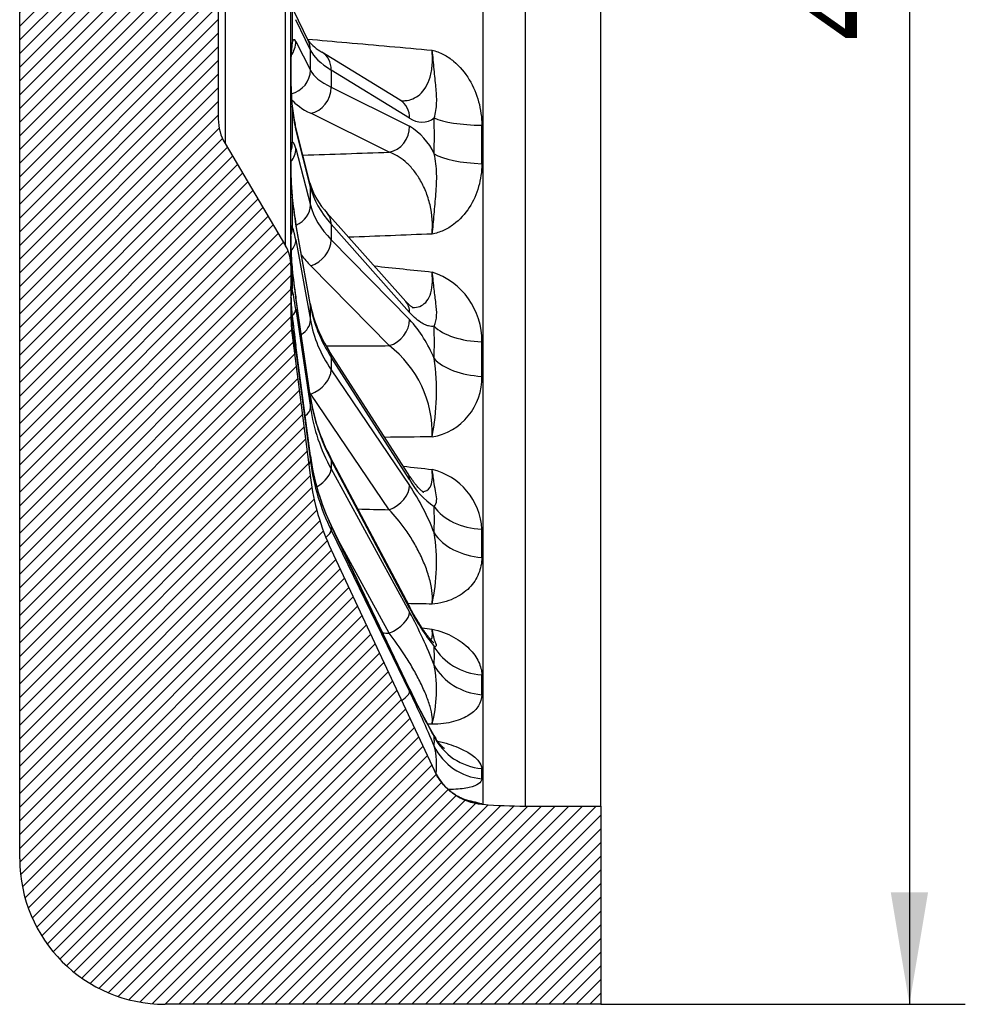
# Model space of a CAD drawing. Header units: millimetres. Extents: x 0 to 2285, y 0 to 1615.
# Tile 2 of 15: x 509 to 704, y 821 to 1025. Entities that reach past the tile are written whole.
import ezdxf
from ezdxf.enums import TextEntityAlignment as Align

# ---------------------------------------------------------------- set-up
doc = ezdxf.new("R2010")
doc.units = ezdxf.units.MM
doc.header["$LTSCALE"] = 7.692307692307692
doc.layers.add('CAP450C', color=7, linetype='Continuous')
doc.layers.add('Default', color=7, linetype='Continuous')
doc.styles.add('SEACAD_Times_New_Roman', font='times.ttf')
doc.dimstyles.new('ANSImm', dxfattribs={"dimtxt": 23.07692307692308, "dimasz": 23.07692307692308, "dimexe": 11.53846153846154, "dimexo": 0, "dimgap": 5.769230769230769, "dimtad": 1, "dimdsep": 46, "dimtxsty": 'SEACAD_Times_New_Roman', "dimblk1": '_SE_FILLED', "dimblk2": '_SE_FILLED', "dimsah": 1, "dimcen": 11.53846153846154, "dimazin": 0, "dimtfac": 0.85, "dimtdec": 3, "dimtofl": 0, "dimtmove": 0, "dimatfit": 3, "dimfxl": 1, "dimarcsym": 0})

# ---------------------------------------------------------------- blocks, each defined once
blk = doc.blocks.new('SE6')
at = {"layer": 'CAP450C', "linetype": 'Continuous'}
h = blk.add_hatch(dxfattribs=at)
h.set_pattern_fill('LINE', scale=0.6299212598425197, angle=45, style=0)
h.set_pattern_definition([(45, (0, 0), (-1.414213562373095, 1.414213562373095), [])])
edge = h.paths.add_edge_path()
edge.add_arc((618.1536514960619, 936.410358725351), 50, 187.2872758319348, 205.0168934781, ccw=False)
edge.add_line((568.557519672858, 930.0681423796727), (564.7890146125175, 959.5378519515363))
edge.add_arc((594.5466937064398, 963.343181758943), 30, 180, 187.2872758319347, ccw=False)
edge.add_line((564.5466937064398, 963.343181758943), (564.5466937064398, 973.9328014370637))
edge.add_arc((556.5466937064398, 973.9328014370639), 8, 0, 30.65587642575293)
edge.add_line((563.428655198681, 978.0118461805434), (550.9442418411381, 999.0749277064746))
edge.add_arc((559.5466937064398, 1004.173733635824), 10, 180, 210.655876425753, ccw=False)
edge.add_line((549.5466937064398, 1004.173733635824), (549.5466937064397, 1088.691869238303))
edge.add_arc((559.5466937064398, 1088.691869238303), 10, 149.344123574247, 180, ccw=False)
edge.add_line((550.9442418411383, 1093.790675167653), (563.4286551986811, 1114.853756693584))
edge.add_arc((556.5466937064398, 1118.932801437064), 8, 329.3441235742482, 360)
edge.add_line((564.5466937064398, 1118.932801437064), (564.5466937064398, 1129.522421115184))
edge.add_arc((594.5466937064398, 1129.522421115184), 30, 172.7127241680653, 180, ccw=False)
edge.add_line((564.7890146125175, 1133.327750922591), (568.557519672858, 1162.797460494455))
edge.add_arc((618.1536514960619, 1156.455244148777), 50, 154.9831065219, 172.7127241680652, ccw=False)
edge.add_line((572.8444944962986, 1177.599517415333), (594.1496294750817, 1223.253378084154))
edge.add_arc((605.023827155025, 1218.17875250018), 12, 94.99999999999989, 154.9831065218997, ccw=False)
edge.add_line((603.9779582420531, 1230.133088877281), (604.1972137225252, 1230.152271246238))
edge.add_arc((612.9127879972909, 1130.532801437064), 100, 90, 95, ccw=False)
edge.add_line((612.9127879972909, 1230.532801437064), (628.5466937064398, 1230.532801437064))
edge.add_line((628.5466937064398, 1230.532801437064), (628.5466937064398, 1271.432801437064))
edge.add_line((628.5466937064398, 1271.432801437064), (538.5466937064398, 1271.432801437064))
edge.add_arc((538.5466937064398, 1241.432801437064), 30, 90, 180)
edge.add_line((508.5466937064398, 1241.432801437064), (508.5466937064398, 851.4328014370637))
edge.add_arc((538.5466937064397, 851.4328014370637), 30, 180, 270)
edge.add_line((538.5466937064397, 821.4328014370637), (628.5466937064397, 821.4328014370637))
edge.add_line((628.5466937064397, 821.4328014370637), (628.5466937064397, 862.3328014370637))
edge.add_line((628.5466937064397, 862.3328014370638), (612.9127879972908, 862.3328014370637))
edge.add_arc((612.9127879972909, 962.3328014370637), 100, 265, 270, ccw=False)
edge.add_line((604.1972137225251, 862.7133316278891), (603.9779582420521, 862.7325139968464))
edge.add_arc((605.0238271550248, 874.6868503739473), 12, 205.0168934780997, 264.9999999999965, ccw=False)
edge.add_line((594.1496294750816, 869.6122247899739), (572.8444944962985, 915.2660854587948))
at = {"layer": 'CAP450C', "color": 7, "linetype": 'Continuous'}
for p, q in [((508.5466937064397, 851.4328014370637), (508.5466937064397, 1241.432801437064)), ((604.1972137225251, 862.7133316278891), (604.1972137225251, 1230.152271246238)), ((612.9127879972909, 1230.532801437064), (612.9127879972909, 862.3328014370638)), ((628.5466937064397, 862.3328014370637), (628.5466937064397, 1230.532801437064)), ((564.5466937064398, 973.9328014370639), (564.5466937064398, 1118.932801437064)), ((563.428655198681, 978.0118461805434), (563.428655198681, 1114.853756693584)), ((550.9442418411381, 1093.790675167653), (550.9442418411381, 999.0749277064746)), ((549.5466937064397, 1088.691869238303), (549.5466937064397, 1004.173733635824)), ((564.7890146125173, 1027.94594466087), (564.7890146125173, 1019.939522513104)), ((568.1054043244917, 1020.37378994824), (565.1609301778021, 1026.507257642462)), ((568.557519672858, 1018.374038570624), (565.5405176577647, 1024.658584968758)), ((565.5405176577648, 1020.184850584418), (568.5575196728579, 1014.256784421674)), ((568.557519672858, 1014.256784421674), (568.557519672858, 1018.374038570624)), ((587.1277068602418, 1008.037542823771), (570.9288283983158, 1017.978645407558)), ((564.5469080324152, 1014.313324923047), (564.5469080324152, 1014.322441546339)), ((589.0433729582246, 1004.32328664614), (572.8444944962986, 1014.264389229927)), ((572.8444944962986, 1014.264389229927), (572.8444944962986, 1010.704325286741)), ((572.8444944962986, 1010.704325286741), (589.0433729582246, 1002.677235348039)), ((564.7890146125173, 1006.574507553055), (564.7890146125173, 999.3961458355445)), ((584.8176999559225, 997.3093603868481), (568.6188214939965, 1005.33645032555)), ((568.4459424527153, 991.0024101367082), (565.4289404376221, 1002.958693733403)), ((568.557519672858, 990.0961864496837), (565.5405176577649, 1002.052470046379)), ((550.9442418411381, 999.0749277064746), (563.428655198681, 978.0118461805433)), ((565.5405176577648, 998.0414295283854), (568.5575196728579, 986.4047573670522)), ((564.5469080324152, 995.341429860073), (564.5469080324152, 995.3492584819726)), ((568.557519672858, 986.4047573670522), (568.557519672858, 990.0961864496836)), ((564.7890146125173, 987.9193473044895), (564.7890146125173, 982.0582395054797)), ((588.2486192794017, 966.4970072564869), (572.0497408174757, 984.7109768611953)), ((568.5193009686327, 966.0922252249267), (565.5022989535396, 982.9054450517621)), ((568.557519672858, 965.6575815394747), (565.5405176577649, 982.4708013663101)), ((589.0433729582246, 964.2314068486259), (572.8444944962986, 982.4453764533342)), ((572.8444944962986, 982.4453764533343), (572.8444944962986, 979.2535104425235)), ((564.5469080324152, 979.8513273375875), (564.5469080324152, 979.8573344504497)), ((565.5405176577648, 979.1958004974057), (568.5575196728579, 962.6435423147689)), ((572.8444944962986, 979.2535104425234), (589.0433729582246, 962.7555976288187)), ((564.5466937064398, 973.9328014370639), (564.5466937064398, 963.3431817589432)), ((584.8176999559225, 957.3763335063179), (568.6188214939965, 973.8742463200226)), ((564.7890146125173, 973.2517822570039), (564.7890146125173, 969.1073531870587)), ((568.5447467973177, 946.9015887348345), (565.5277447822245, 967.4259516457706)), ((568.557519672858, 946.7236743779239), (565.5405176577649, 967.24803728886)), ((568.557519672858, 962.6435423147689), (568.557519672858, 965.6575815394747)), ((564.7890146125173, 963.5713827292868), (564.7890146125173, 961.4260683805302)), ((565.5405176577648, 964.9322619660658), (568.5575196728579, 944.5924268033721)), ((564.7890146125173, 959.5378519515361), (568.5575196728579, 930.0681423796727)), ((568.554835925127, 934.6270352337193), (565.5378339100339, 957.4638398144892)), ((568.557519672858, 934.5847794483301), (565.5405176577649, 957.4215840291)), ((565.5405176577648, 956.222850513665), (568.5575196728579, 933.481564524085)), ((588.7206550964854, 930.9464886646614), (572.5217766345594, 956.1920733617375)), ((589.0433729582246, 929.7414162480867), (572.8444944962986, 954.9870009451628)), ((572.8444944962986, 954.9870009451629), (572.8444944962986, 952.3808532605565)), ((572.8444944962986, 952.3808532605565), (589.0433729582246, 928.5364230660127)), ((584.8176999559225, 923.5123577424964), (568.6188214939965, 947.3567879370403)), ((568.557519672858, 944.5924268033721), (568.557519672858, 946.7236743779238)), ((568.557519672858, 933.4815645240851), (568.557519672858, 934.5847794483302)), ((588.9300945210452, 903.7144998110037), (572.7312160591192, 934.2712547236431)), ((589.0433729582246, 903.2037507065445), (572.8444944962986, 933.7605056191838)), ((572.8444944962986, 933.7605056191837), (572.8444944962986, 931.9176809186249)), ((572.8444944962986, 931.9176809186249), (589.0433729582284, 902.3516918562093)), ((589.0210184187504, 886.5462119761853), (572.8221399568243, 920.3317447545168)), ((589.0433729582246, 886.4269082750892), (572.8444944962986, 920.2124410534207)), ((572.8444944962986, 920.2124410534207), (572.8444944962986, 919.2585247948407)), ((572.8444944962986, 919.2585247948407), (589.043372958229, 885.9858501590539)), ((584.8176999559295, 898.0252070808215), (574.4053198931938, 917.0297521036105)), ((572.8444944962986, 915.2660854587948), (594.1496294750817, 869.6122247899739)), ((603.9569933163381, 862.7804381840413), (603.9779582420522, 862.7325139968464)), ((603.9779582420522, 862.7325139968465), (604.1972137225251, 862.7133316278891)), ((612.9127879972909, 862.3328014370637), (628.5466937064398, 862.3328014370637)), ((628.5466937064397, 862.3328014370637), (628.5466937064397, 821.4328014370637)), ((628.5466937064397, 821.4328014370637), (538.5466937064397, 821.4328014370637))]:
    blk.add_line(p, q, dxfattribs=at)
for centre, radius, start, end in [((575.0460096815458, 1025.693741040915), 8.744934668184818, 217.4700456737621, 241.9132707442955), ((596.3019949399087, 1015.76749666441), 31.7879494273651, 172.4584281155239, 182.6055188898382), ((595.9258639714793, 1015.571320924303), 31.40923805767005, 174.7468629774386, 177.8126864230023), ((635.5334680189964, 1012.660922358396), 71.00578943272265, 178.6665278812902, 184.9172657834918), ((569.9399051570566, 1014.361405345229), 5.39321144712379, 180, 180.5107980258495), ((568.0886443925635, 1014.361405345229), 3.541950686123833, 180, 180.6303041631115), ((632.4572194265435, 1012.940673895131), 67.93178440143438, 181.9433674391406, 185.1513377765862), ((598.3532216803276, 1010.325444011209), 33.73836547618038, 185.9340469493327, 192.6121010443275), ((559.5466937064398, 1004.173733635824), 9.999999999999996, 180, 210.655876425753), ((591.5385943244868, 1007.685568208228), 4.187011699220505, 233.4200963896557, 308.2137060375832), ((582.1834640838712, 991.451504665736), 13.15581160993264, 24.77246062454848, 58.5714001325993), ((227.2708391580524, 998.9000721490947), 376.7071219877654, 359.3954747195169, 0.6045252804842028), ((635.8421451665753, 993.9520736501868), 71.30877329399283, 178.8835976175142, 184.853027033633), ((577.0293181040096, 995.4145778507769), 12.48262439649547, 180, 180.3357543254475), ((574.5004488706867, 995.4145778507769), 9.953755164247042, 180, 180.3759938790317), ((632.0263274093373, 994.0754495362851), 67.49408018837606, 182.1266891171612, 185.1591368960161), ((583.1623901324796, 995.2542810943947), 15.31836280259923, 196.115045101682, 223.4940142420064), ((640.4169507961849, 995.8088472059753), 76.01777981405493, 185.8931170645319, 189.7728127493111), ((627.0305694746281, 978.8393485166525), 62.49185585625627, 179.0721246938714, 181.8396339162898), ((584.8242496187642, 979.9445579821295), 20.27755591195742, 180, 180.2634312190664), ((556.5466937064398, 973.9328014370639), 8.000000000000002, 0, 30.65587642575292), ((627.0305694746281, 978.8393485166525), 62.49185585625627, 181.8396339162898, 185.129821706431), ((609.0498953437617, 977.827866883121), 44.48153463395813, 181.3672153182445, 185.9352425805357), ((712.0605510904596, 988.7085995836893), 148.0703023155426, 186.001083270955, 188.2639400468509), ((589.0951105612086, 958.4372285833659), 14.86428323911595, 358.9702758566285, 72.05680447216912), ((611.6627124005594, 968.3707707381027), 47.11876133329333, 179.3581019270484, 183.7358853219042), ((591.2360540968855, 969.0056020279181), 26.68936039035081, 180, 180.2296181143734), ((595.3194696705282, 971.1679669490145), 27.2765869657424, 190.7243498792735, 213.3010679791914), ((594.5466937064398, 963.343181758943), 29.99999999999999, 180, 187.2872758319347), ((578.7725235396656, 964.1457510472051), 14.24553248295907, 183.2128843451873, 191.0061743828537), ((611.6627124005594, 968.3707707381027), 47.11876133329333, 183.7358853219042, 185.8461299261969), ((596.9060698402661, 967.2440931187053), 32.31855775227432, 183.5774533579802, 186.6315341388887), ((874.5992510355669, 998.3027393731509), 311.7479354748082, 186.4070592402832, 187.5273674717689), ((568.4028902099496, 944.0752130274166), 27.83857569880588, 22.4661791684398, 42.14623621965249), ((571.0915320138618, 939.4223765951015), 22.59982865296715, 357.7806801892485, 52.60134660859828), ((301.1694947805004, 954.6066198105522), 302.8084669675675, 359.3257218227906, 0.6742781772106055), ((545.7008793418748, 947.9846935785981), 48.893003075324, 348.8707254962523, 7.910199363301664), ((591.6759034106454, 950.6703277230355), 12.28674722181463, 279.3610574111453, 1.738765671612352), ((607.2053374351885, 952.7070918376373), 39.09405497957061, 188.5400626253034, 208.1366784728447), ((615.5715536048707, 940.8774868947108), 47.4303688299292, 187.5725584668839, 205.6693464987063), ((4742.392364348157, 37209.80510625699), 36514.43979673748, 263.4666513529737, 263.4760480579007), ((590.5726605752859, 918.7776332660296), 13.40277736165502, 3.006248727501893, 76.61897162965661), ((618.1536514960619, 936.410358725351), 50.00000000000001, 187.2872758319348, 205.0168934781), ((603.1923430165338, 937.5104483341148), 16.14159884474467, 208.7706677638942, 235.8396713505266), ((544.5675605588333, 899.2840484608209), 53.23344163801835, 21.40649287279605, 33.33348855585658), ((554.2828590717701, 912.5973818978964), 40.31243994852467, 347.7297834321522, 8.726223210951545), ((402.1169356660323, 916.5709699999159), 201.8610276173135, 359.1741255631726, 0.8258744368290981), ((629.0113546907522, 923.2045509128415), 44.69308193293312, 206.5843254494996, 218.6941560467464), ((503.7592918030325, 856.0392780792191), 97.04748409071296, 21.37936317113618, 28.5035986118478), ((4244.846326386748, 32454.8473278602), 31766.5082580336, 263.3962398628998, 263.3999637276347), ((566.8869636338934, 886.3231808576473), 27.71386533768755, 345.1437108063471, 10.59142116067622), ((503.0643765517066, 887.3851893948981), 100.9135913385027, 358.8318008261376, 1.168199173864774), ((702.0404183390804, 939.6029557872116), 124.8525562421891, 205.1467226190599, 210.4767423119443), ((714.5394634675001, 945.6762750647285), 138.779523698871, 205.2729900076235, 209.8143498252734), ((407.2582852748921, 797.3896917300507), 202.2253628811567, 22.47147459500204, 25.9831030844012), ((580.1205620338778, 870.9472303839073), 14.49819197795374, 352.6446321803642, 14.9399598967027), ((576.963032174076, 869.0382407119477), 27.01496091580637, 357.7407156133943, 2.259284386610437), ((605.0238271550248, 874.6868503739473), 11.99999999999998, 205.0168934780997, 264.9999999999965), ((588.0669971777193, 805.9465285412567), 59.01343289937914, 74.37972319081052, 77.90906976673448), ((612.9127879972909, 962.3328014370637), 99.99999999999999, 265, 270), ((538.5466937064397, 851.4328014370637), 30.00000000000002, 180, 270)]:
    blk.add_arc(centre, radius, start, end, dxfattribs=at)
for centre, major_axis, ratio, start_param, end_param in [((565.5747519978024, 1010.440275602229), (0.3839635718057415, -10.08905840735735), 0.1263127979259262, 2.87467243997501, 3.480443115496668), ((563.5979064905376, 1018.209889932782), (-4.507497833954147, -2.163900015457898), 0.9560869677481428, 2.710299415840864, 3.141592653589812), ((560.5809044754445, 1020.020701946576), (4.456095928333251, 2.267864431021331), 0.960102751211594, 5.184534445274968, 5.82966692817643), ((559.8294014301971, 1019.775373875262), (-4.767593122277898, 1.506670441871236), 0.9375410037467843, 3.142016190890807, 3.501515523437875), ((618.1536514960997, 1016.792450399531), (-49.99195557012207, 3.480925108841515), 0.2576531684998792, 0.1451253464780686, 0.4545655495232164), ((568.3135787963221, 1013.717135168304), (-2.615249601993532, -4.26151023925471), 0.8683210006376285, 2.173976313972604, 3.140755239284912), ((563.5979064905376, 1014.092635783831), (4.456095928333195, 2.267864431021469), 0.9601027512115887, 4.46460061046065, 5.829666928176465), ((618.1536514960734, 1019.121345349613), (-49.99195557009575, -3.480925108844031), 0.2576531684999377, 0.1092485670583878, 0.4186887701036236), ((568.3135787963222, 1010.157071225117), (2.220045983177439, 4.480111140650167), 0.8817051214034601, 3.721030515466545, 5.236477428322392), ((618.4588941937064, 1014.30072445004), (-54.99267431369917, -3.481216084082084), 0.2578547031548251, 0.1914548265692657, 0.4203055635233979), ((559.8294014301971, 1006.257396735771), (-4.966239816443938, -0.5800535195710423), 0.4283906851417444, 3.019720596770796, 3.142912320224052), ((565.5747519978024, 1010.593237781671), (0.6786754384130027, -10.0370008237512), 0.1140709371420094, -1.166578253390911, -0.5608075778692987), ((584.5124572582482, 1003.776032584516), (-2.615249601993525, -4.261510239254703), 0.8683210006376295, 2.173976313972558, 3.141592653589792), ((517.1454488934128, 1043.375729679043), (24.87102886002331, -164.5120724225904), 0.4429895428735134, 1.21858141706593, 1.265252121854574), ((605.00286222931, 1005.709205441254), (-11.9992453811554, -0.1345744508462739), 0.2361774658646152, 0.4338511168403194, 1.480875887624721), ((560.5809044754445, 1001.735359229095), (-4.848035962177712, -1.223334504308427), 0.8551254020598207, 2.928079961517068, 3.140533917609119), ((584.5124572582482, 1002.129981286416), (2.220045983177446, 4.48011114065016), 0.8817051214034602, 3.721030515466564, 5.23647742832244), ((559.8294014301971, 999.0790350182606), (-2.978604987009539, 4.015957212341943), 0.9914466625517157, 3.748366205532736, 4.14198869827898), ((560.5809044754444, 997.7243187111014), (4.839975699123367, 1.254844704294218), 0.8628832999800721, 5.418952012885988, 6.064084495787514), ((565.5747519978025, 989.2329492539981), (0.7080430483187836, -10.19408194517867), 0.1105548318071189, 2.606382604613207, 3.212153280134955), ((605.0028622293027, 998.2774061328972), (-11.99922625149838, 0.1362694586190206), 0.2812887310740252, 0.4396943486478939, 1.486719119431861), ((563.5979064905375, 989.7790756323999), (-4.84803596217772, -1.223334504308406), 0.855125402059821, 2.928079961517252, 3.141592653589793), ((618.1536514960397, 990.377565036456), (-49.96277176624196, 3.87564331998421), 0.4977503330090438, 0.1657785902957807, 0.4752187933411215), ((559.8294014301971, 987.4708848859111), (-4.971511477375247, -0.532985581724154), 0.181505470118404, 3.050258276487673, 3.14305407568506), ((565.5747519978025, 989.3643008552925), (0.9591457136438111, -10.12381158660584), 0.09114849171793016, -1.436219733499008, -0.8304490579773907), ((563.5979064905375, 986.0876465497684), (4.83997569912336, 1.254844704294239), 0.8628832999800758, 4.912461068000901, 6.064084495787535), ((618.1536514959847, 992.4655951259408), (-49.96277176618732, -3.875643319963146), 0.4977503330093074, 0.08859532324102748, 0.3980355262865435), ((568.3135787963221, 981.3881627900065), (-3.736162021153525, -3.32281407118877), 0.771587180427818, 2.52810727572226, 3.141420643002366), ((559.829401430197, 981.6097770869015), (4.329772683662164, 2.500613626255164), 0.977786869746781, 5.447373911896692, 5.840996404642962), ((565.5747519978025, 971.9236983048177), (-0.9743419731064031, 10.30347292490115), 0.08800042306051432, -0.795612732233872, -0.1898420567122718), ((560.5809044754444, 982.0223389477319), (-4.92139447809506, -0.8831061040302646), 0.6958884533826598, 3.016371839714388, 3.14128729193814), ((560.5809044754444, 978.7473380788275), (4.918956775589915, 0.8965847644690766), 0.7068597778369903, 5.51091050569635, 6.156042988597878), ((568.3135787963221, 978.1962967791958), (3.567719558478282, 3.503052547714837), 0.7974433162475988, 4.115521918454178, 5.630968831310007), ((618.4588941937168, 988.1435446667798), (-54.96607925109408, -3.877141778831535), 0.4981388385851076, 0.3115320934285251, 0.4015043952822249), ((565.5747519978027, 972.0244879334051), (1.165383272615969, -10.23412508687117), 0.06282127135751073, 4.585027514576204, 5.190798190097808), ((559.829401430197, 972.7025302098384), (-4.972284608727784, -0.5257240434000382), 0.07774904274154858, 3.140052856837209, 3.205250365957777), ((559.829401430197, 968.5581011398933), (4.856710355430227, 1.18842943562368), 0.8974925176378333, 5.745257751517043, 6.138880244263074), ((565.5747519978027, 959.6921196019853), (-1.170502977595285, 10.38824505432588), 0.06098738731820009, -1.04896012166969, -0.4431894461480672), ((560.5809044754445, 966.6987852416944), (-4.94684030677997, -0.7271664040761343), 0.4892278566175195, 3.068809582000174, 3.1414750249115), ((563.5979064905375, 965.2091191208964), (-4.921394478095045, -0.8831061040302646), 0.6958884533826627, 3.016371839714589, 3.141592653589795), ((618.1536514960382, 967.7827513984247), (-49.8892205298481, 4.725595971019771), 0.7039346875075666, 0.1937663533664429, 0.5032065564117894), ((584.5124572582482, 963.1741931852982), (-3.736162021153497, -3.322814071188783), 0.7715871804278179, 2.528107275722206, 3.141592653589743), ((565.5747519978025, 959.7554786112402), (1.289759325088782, -10.33803548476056), 0.0317867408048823, 4.330371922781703, 4.936142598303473), ((559.8294014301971, 962.9587716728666), (-4.969036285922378, -0.5555883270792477), 0.3317050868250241, 3.141352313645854, 3.176399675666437), ((560.5809044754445, 964.3830099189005), (4.945887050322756, 0.7336220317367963), 0.5026649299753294, 5.655382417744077, 6.209754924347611), ((559.8294014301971, 960.81345732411), (4.935459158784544, 0.8007764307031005), 0.7560355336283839, 5.953512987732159, 6.233006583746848), ((565.5747519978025, 953.3717750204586), (-1.290445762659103, 10.42640313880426), 0.03125779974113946, -1.297691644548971, -0.691920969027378), ((563.5979064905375, 962.1950798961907), (4.918956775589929, 0.8965847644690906), 0.706859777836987, 5.25163565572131, 6.156042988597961), ((618.1536514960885, 969.4876208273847), (-49.88922052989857, -4.725595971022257), 0.7039346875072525, 0.06060756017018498, 0.3700477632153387), ((584.5124572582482, 961.6983839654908), (3.567719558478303, 3.503052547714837), 0.7974433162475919, 4.115521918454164, 5.630968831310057), ((517.1454490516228, 1040.526992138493), (45.26784966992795, -164.0069892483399), 0.3798215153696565, 0.9190472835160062, 0.9657179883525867), ((605.0028622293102, 963.9138728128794), (-11.99907460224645, -0.1490258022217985), 0.4796111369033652, 0.4305433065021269, 1.477568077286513), ((560.5809044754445, 956.8089729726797), (-4.956929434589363, -0.6548668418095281), 0.2492271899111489, 3.107686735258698, 3.141631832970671), ((560.5809044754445, 955.6102394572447), (4.956571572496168, 0.6575699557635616), 0.2642142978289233, 5.917919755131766, 6.249139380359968), ((568.3135787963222, 953.4918750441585), (-4.208197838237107, -2.700198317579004), 0.6222709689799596, 2.749640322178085, 3.140874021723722), ((605.0028622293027, 957.2507038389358), (-11.99902331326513, 0.1530997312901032), 0.5200567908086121, 0.4431353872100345, 1.490160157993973), ((568.3135787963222, 950.8857273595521), (4.135868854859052, 2.809731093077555), 0.6588370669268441, 4.358959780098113, 5.874406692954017), ((618.4588941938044, 965.9586814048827), (-54.89892217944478, -4.731025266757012), 0.7044811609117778, 0.3681676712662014, 0.3759914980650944), ((563.5979064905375, 946.1744223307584), (-4.946840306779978, -0.7271664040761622), 0.4892278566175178, 3.0688095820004, 3.141592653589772), ((618.1536514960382, 950.5478086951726), (-49.67551647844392, 6.596226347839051), 0.8621741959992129, 0.2411755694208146, 0.550615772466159), ((563.5979064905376, 944.0431747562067), (4.945887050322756, 0.7336220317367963), 0.5026649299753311, 5.53192447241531, 6.20975492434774), ((618.1536514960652, 951.7533334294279), (-49.67551647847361, -6.596226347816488), 0.8621741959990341, 0.01319834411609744, 0.322638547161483), ((563.5979064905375, 932.8689534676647), (4.956571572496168, 0.6575699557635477), 0.2642142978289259, 5.861395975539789, 6.24913938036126), ((563.5979064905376, 933.9721683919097), (-4.956929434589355, -0.654866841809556), 0.2492271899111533, 3.107686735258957, 3.141592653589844), ((618.1536514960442, 939.8472697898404), (-48.66284656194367, 11.94195795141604), 0.9618157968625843, 0.3589761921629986, 0.6684163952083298), ((618.1536514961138, 940.4712953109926), (48.66284656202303, 11.94195795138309), 0.9618157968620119, 3.036990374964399, 3.346430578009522), ((568.3135787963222, 931.9293578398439), (-4.417637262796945, -2.341896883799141), 0.4305480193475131, 2.905127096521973, 3.141306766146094), ((568.3135787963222, 930.0865331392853), (4.384982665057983, 2.402483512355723), 0.4753321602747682, 4.809006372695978, 6.040480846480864), ((584.5124572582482, 928.2462903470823), (-4.208197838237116, -2.700198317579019), 0.6222709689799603, 2.749640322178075, 3.141592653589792), ((584.5124572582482, 927.0412971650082), (4.135868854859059, 2.809731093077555), 0.6588370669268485, 4.35895978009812, 5.874406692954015), ((517.1454490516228, 1038.080725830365), (59.98763043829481, -163.9918949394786), 0.2944155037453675, 0.6543631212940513, 0.7010338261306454), ((605.0028622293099, 927.7420688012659), (-11.9986386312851, -0.180751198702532), 0.6903601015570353, 0.4261004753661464, 1.473125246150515), ((568.3135787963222, 917.2161448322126), (4.495528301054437, 2.188658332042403), 0.2594341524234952, 5.44464984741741, 6.169610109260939), ((568.3135787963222, 918.1700610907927), (-4.508561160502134, -2.161683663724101), 0.2094839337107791, 3.029423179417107, 3.14131493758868), ((605.0028622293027, 922.3016141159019), (-11.99850529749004, 0.1893954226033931), 0.7233838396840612, 0.4479179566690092, 1.494942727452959), ((584.5124572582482, 901.3726029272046), (-4.417637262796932, -2.341896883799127), 0.4305480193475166, 2.905127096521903, 3.141592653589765), ((584.512457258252, 900.5205440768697), (4.384982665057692, 2.402483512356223), 0.4753321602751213, 4.525033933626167, 6.040480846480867), ((517.1454488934, 1036.203639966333), (69.7018775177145, -164.3898223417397), 0.1991035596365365, 0.4156813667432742, 0.4623520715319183), ((605.00286222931, 899.6588420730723), (-11.99736644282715, -0.2513929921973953), 0.8540621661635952, 0.4186057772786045, 1.465630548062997), ((605.0028622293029, 895.8118596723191), (-11.99690371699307, 0.2725824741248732), 0.8774134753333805, 0.4564330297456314, 1.503457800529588), ((584.5124572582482, 884.3845283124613), (-4.508561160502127, -2.161683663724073), 0.2094839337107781, 3.029423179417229, 3.141592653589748), ((584.5124572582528, 883.943470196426), (4.49552830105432, 2.188658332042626), 0.2594341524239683, 5.27213351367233, 6.169610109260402), ((517.1454488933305, 1035.023654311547), (75.21573742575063, -164.8278692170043), 0.1001019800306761, 0.1926078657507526, 0.2392785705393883), ((605.00286222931, 881.5780181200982), (-11.9910051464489, -0.4645380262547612), 0.9595613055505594, 0.3993430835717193, 1.446367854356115), ((605.0028622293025, 879.586673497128), (-11.98724684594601, 0.5530940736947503), 0.9716488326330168, 0.4813019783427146, 1.528326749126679), ((605.00286222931, 874.7317752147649), (-10.87419767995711, -5.074625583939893), 0.9996679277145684, 3.020677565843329e-12, 0.09506310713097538), ((605.00286222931, 874.7317752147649), (-10.87419767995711, -5.074625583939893), 0.9996679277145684, 0.09506310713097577, 1.04702477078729)]:
    blk.add_ellipse(centre, major_axis=major_axis, ratio=ratio, start_param=start_param, end_param=end_param, dxfattribs=at)
for points, knots in [([(567.965572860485, 1020.664076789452), (570.6686407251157, 1020.422756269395), (573.3717483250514, 1020.18159047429), (576.0748949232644, 1019.940577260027), (581.9412177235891, 1019.41753447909), (587.8077247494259, 1018.89521027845), (593.6744088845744, 1018.373583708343)], [0.3039465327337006, 0.3039465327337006, 0.3039465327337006, 0.3039465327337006, 0.5235090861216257, 0.5235090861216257, 0.5235090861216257, 1, 1, 1, 1]), ([(587.2063337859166, 1007.950185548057), (587.519021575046, 1007.924125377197), (587.8293535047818, 1007.922682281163), (588.676159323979, 1007.988297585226), (589.2099807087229, 1008.112199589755), (590.2152522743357, 1008.531609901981), (590.6921837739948, 1008.826259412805), (592.0326929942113, 1010.008606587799), (592.7996120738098, 1011.215069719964), (593.497938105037, 1013.603181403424), (593.6523567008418, 1014.47529495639), (593.7926287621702, 1016.354918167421), (593.7757629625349, 1017.359477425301), (593.6744088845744, 1018.373583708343)], [0.178578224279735, 0.178578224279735, 0.178578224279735, 0.178578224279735, 0.2499999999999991, 0.2499999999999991, 0.3749999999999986, 0.3749999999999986, 0.4999999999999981, 0.4999999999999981, 0.75, 0.75, 0.875, 0.875, 1, 1, 1, 1]), ([(594.1286645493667, 1004.395795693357), (594.441223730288, 1005.384088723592), (594.5906241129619, 1006.427057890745), (594.6600232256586, 1008.564746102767), (594.581341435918, 1009.656816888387), (594.3627677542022, 1011.92207365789), (594.233219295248, 1013.103587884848), (594.0019753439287, 1015.64086749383), (593.8899347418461, 1016.997550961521), (593.6744088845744, 1018.373583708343)], [0, 0, 0, 0, 0.25, 0.25, 0.5, 0.5, 0.75, 0.75, 1, 1, 1, 1]), ([(593.6744088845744, 1018.373583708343), (594.4826965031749, 1018.174173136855), (595.29739501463, 1017.877626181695), (596.7940726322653, 1017.092814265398), (597.4972574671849, 1016.610803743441), (599.4240110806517, 1015.005878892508), (600.5097739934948, 1013.687743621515), (602.2193337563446, 1010.853880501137), (602.8626566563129, 1009.310615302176), (603.7232260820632, 1006.129037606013), (603.9398126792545, 1004.513123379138), (603.9569933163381, 1002.874618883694)], [0, 0, 0, 0, 0.1249999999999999, 0.1249999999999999, 0.2499999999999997, 0.2499999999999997, 0.4999999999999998, 0.4999999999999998, 0.7499999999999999, 0.7499999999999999, 1, 1, 1, 1]), ([(587.3324475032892, 1007.931578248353), (587.3327729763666, 1007.931521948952), (587.319295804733, 1007.936234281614), (587.2532118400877, 1007.96292777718), (587.1672438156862, 1008.01432074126), (587.1184800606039, 1008.043236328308)], [0.4313921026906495, 0.4313921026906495, 0.4313921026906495, 0.4313921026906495, 0.5888103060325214, 0.8082232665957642, 1, 1, 1, 1]), ([(564.5469080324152, 995.3492584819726), (564.5471918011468, 995.8852575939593), (564.5478097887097, 996.3762866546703), (564.5529221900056, 997.0468090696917), (564.5553562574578, 997.2592420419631), (564.5627486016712, 997.6612720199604), (564.5677061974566, 997.8497732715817), (564.5879424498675, 998.3703094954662), (564.608467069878, 998.6612283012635), (564.6591252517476, 999.009579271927), (564.6793746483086, 999.1105423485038), (564.7277323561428, 999.2784556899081), (564.7558977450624, 999.3459083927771), (564.7890146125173, 999.3961458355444)], [0, 0, 0, 0, 0.2500000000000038, 0.2500000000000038, 0.3750000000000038, 0.3750000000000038, 0.5000000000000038, 0.5000000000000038, 0.7500000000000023, 0.7500000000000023, 0.8750000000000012, 0.8750000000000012, 1, 1, 1, 1]), ([(593.6744088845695, 980.416550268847), (593.8775734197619, 982.325879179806), (593.7296425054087, 984.4272440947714), (593.0285721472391, 987.4079334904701), (592.7273103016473, 988.3430344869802), (592.0114999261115, 990.1152267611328), (591.5908212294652, 990.9583393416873), (590.6967869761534, 992.4635911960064), (590.2195975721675, 993.1383869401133), (589.2137082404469, 994.3551195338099), (588.6794981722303, 994.9005109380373), (587.0614525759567, 996.2974584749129), (585.9530310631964, 996.935921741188), (584.8176999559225, 997.3093603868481)], [0, 0, 0, 0, 0.2500000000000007, 0.2500000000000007, 0.3750000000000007, 0.3750000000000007, 0.5000000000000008, 0.5000000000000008, 0.6250000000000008, 0.6250000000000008, 0.7500000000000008, 0.7500000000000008, 1, 1, 1, 1]), ([(593.6744088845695, 980.416550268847), (593.8899347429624, 981.7055640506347), (594.0019753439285, 983.0955116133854), (594.233219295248, 985.898466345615), (594.3627677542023, 987.3054341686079), (594.5813414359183, 990.0963860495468), (594.6600232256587, 991.4881100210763), (594.5906241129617, 994.2550320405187), (594.4412237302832, 995.6290050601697), (594.1286645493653, 996.9639963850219)], [0, 0, 0, 0, 0.2500000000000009, 0.2500000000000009, 0.5000000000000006, 0.5000000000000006, 0.7500000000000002, 0.7500000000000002, 1, 1, 1, 1]), ([(603.9569933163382, 994.9255254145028), (603.9398126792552, 993.3073504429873), (603.7232260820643, 991.7324251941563), (602.8626566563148, 988.6725470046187), (602.2193337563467, 987.2096818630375), (600.5097739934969, 984.5630738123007), (599.4240110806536, 983.3538828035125), (597.4972574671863, 981.9146001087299), (596.7940726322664, 981.4890688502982), (595.2973950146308, 980.812846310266), (594.4826965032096, 980.568950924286), (593.6744088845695, 980.416550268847)], [0, 0, 0, 0, 0.2500000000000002, 0.2500000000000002, 0.5000000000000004, 0.5000000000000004, 0.7500000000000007, 0.7500000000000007, 0.8750000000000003, 0.8750000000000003, 1, 1, 1, 1]), ([(564.5469080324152, 979.8573344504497), (564.5471918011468, 980.2725403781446), (564.5478097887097, 980.6327280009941), (564.5529221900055, 981.0922424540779), (564.5553562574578, 981.2318660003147), (564.5627486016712, 981.4831785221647), (564.5677061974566, 981.5941194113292), (564.5879424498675, 981.8786451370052), (564.608467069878, 982.0066075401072), (564.6591252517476, 982.1017933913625), (564.6793746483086, 982.1170376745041), (564.7277323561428, 982.1133674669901), (564.7558977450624, 982.0946173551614), (564.7890146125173, 982.0582395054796)], [0, 0, 0, 0, 0.2499999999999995, 0.2499999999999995, 0.3750000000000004, 0.3750000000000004, 0.5000000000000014, 0.5000000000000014, 0.7500000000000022, 0.7500000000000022, 0.8750000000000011, 0.8750000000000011, 1, 1, 1, 1]), ([(589.5887662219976, 965.2722307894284), (589.6302484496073, 965.2695908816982), (589.671536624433, 965.2675365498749), (590.2152522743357, 965.2481967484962), (590.6921837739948, 965.3161292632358), (592.0326929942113, 965.821371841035), (592.79961207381, 966.5807872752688), (593.497938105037, 968.4166894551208), (593.6523567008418, 969.12797167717), (593.7926287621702, 970.7391076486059), (593.7757629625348, 971.6374467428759), (593.674408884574, 972.5785489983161)], [0.3647838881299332, 0.3647838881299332, 0.3647838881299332, 0.3647838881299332, 0.3749999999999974, 0.3749999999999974, 0.4999999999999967, 0.4999999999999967, 0.7499999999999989, 0.7499999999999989, 0.8749999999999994, 0.8749999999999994, 1, 1, 1, 1]), ([(594.1286645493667, 961.3765600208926), (594.441223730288, 962.0831750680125), (594.5906241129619, 962.8469354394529), (594.6600232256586, 964.4378188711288), (594.581341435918, 965.2618308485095), (594.3627677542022, 967.020684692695), (594.2332192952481, 967.9632979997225), (594.0019753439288, 970.1006370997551), (593.8899347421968, 971.299787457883), (593.674408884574, 972.5785489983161)], [0, 0, 0, 0, 0.25, 0.25, 0.5, 0.5, 0.75, 0.75, 1, 1, 1, 1]), ([(564.5469080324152, 968.9024184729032), (564.5471918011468, 969.168535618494), (564.5478097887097, 969.3733356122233), (564.5529221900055, 969.5905269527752), (564.5553562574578, 969.6478259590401), (564.5627486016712, 969.7312944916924), (564.5677061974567, 969.757114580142), (564.5879424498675, 969.7862398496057), (564.608467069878, 969.742525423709), (564.6591252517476, 969.5780593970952), (564.6793746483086, 969.5065460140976), (564.7277323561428, 969.3315423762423), (564.7558977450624, 969.227867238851), (564.7890146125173, 969.1073531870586)], [0, 0, 0, 0, 0.2500000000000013, 0.2500000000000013, 0.3750000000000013, 0.3750000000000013, 0.5000000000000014, 0.5000000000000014, 0.7499999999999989, 0.7499999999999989, 0.8749999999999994, 0.8749999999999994, 1, 1, 1, 1]), ([(589.702489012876, 965.2295703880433), (589.7024903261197, 965.22957146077), (589.7024706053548, 965.2297294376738), (589.6752609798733, 965.2407645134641), (589.5639465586, 965.3024767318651), (589.3886661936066, 965.4191124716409), (589.15719818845, 965.5977096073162), (588.875535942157, 965.8457755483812), (588.5629851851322, 966.1504446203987), (588.3605684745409, 966.3743274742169), (588.2455482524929, 966.5020579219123)], [0.2688836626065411, 0.2688836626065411, 0.2688836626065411, 0.2688836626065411, 0.2699650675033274, 0.3711356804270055, 0.4730356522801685, 0.5770165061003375, 0.6839628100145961, 0.7945801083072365, 0.902028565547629, 1, 1, 1, 1]), ([(594.1286645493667, 961.3765600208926), (593.7489296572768, 961.3268650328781), (593.3511507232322, 961.3548728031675), (592.7278400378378, 961.5116136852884), (592.5174248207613, 961.5827087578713), (592.0950370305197, 961.7593502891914), (591.8825086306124, 961.8650367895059), (591.2411014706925, 962.2318309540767), (590.8084218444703, 962.5423987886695), (589.9332970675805, 963.2906119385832), (589.4908514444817, 963.72826340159), (589.0433729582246, 964.2314068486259)], [0, 0, 0, 0, 0.2500000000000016, 0.2500000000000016, 0.3749999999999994, 0.3749999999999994, 0.4999999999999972, 0.4999999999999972, 0.7499999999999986, 0.7499999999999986, 1, 1, 1, 1]), ([(591.9538114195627, 927.0706587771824), (591.9538400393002, 927.0706492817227), (591.937230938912, 927.079815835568), (591.8569096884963, 927.1324399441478), (591.7090737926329, 927.2440988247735), (591.5031452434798, 927.4191675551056), (591.2427446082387, 927.664877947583), (590.9360990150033, 927.9829687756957), (590.579785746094, 928.3848635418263), (590.1843804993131, 928.8668237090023), (589.747336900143, 929.4392226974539), (589.285784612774, 930.0899239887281), (588.9284734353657, 930.6166692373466), (588.7481745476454, 930.9047058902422), (588.7205597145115, 930.9488492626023)], [0.2272259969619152, 0.2272259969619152, 0.2272259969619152, 0.2272259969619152, 0.2702778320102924, 0.3273941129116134, 0.3874701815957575, 0.4509374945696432, 0.5179859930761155, 0.5885948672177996, 0.6602337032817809, 0.738120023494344, 0.8186853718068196, 0.9017655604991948, 0.9870865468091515, 1, 1, 1, 1]), ([(591.7213367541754, 927.2341508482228), (592.3627339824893, 927.2709568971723), (592.9044223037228, 927.5621762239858), (593.4979381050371, 928.5468666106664), (593.6523567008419, 929.0488447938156), (593.7926287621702, 930.2816972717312), (593.775762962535, 931.0125958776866), (593.6744088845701, 931.8165595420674)], [0.5562829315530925, 0.5562829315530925, 0.5562829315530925, 0.5562829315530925, 0.7500000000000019, 0.7500000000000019, 0.875000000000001, 0.875000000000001, 1, 1, 1, 1]), ([(594.1286645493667, 924.1537666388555), (594.441223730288, 924.530549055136), (594.5906241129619, 924.9630516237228), (594.6600232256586, 925.8987141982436), (594.581341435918, 926.3985123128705), (594.3627677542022, 927.5311002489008), (594.233219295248, 928.1705750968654), (594.0019753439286, 929.7623175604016), (593.8899347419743, 930.7222146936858), (593.6744088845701, 931.8165595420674)], [0, 0, 0, 0, 0.25, 0.25, 0.5, 0.5, 0.75, 0.75, 1, 1, 1, 1]), ([(593.6744088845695, 904.0300825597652), (593.8775734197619, 905.3043583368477), (593.7296425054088, 906.9930566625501), (593.0285721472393, 909.7668781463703), (592.7273103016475, 910.6997357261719), (592.0114999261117, 912.5792794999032), (591.5908212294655, 913.5352006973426), (590.6967869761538, 915.3519972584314), (590.219597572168, 916.2253110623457), (589.2137082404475, 917.9120460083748), (588.679498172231, 918.7323007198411), (587.061452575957, 921.0256424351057), (585.9530310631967, 922.3579569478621), (584.8176999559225, 923.5123577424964)], [0, 0, 0, 0, 0.2500000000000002, 0.2500000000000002, 0.3750000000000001, 0.3750000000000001, 0.5000000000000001, 0.5000000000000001, 0.6250000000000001, 0.6250000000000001, 0.75, 0.75, 1, 1, 1, 1]), ([(603.9569933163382, 913.6613998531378), (603.9398126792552, 912.4971430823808), (603.7232260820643, 911.385206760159), (602.8626566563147, 909.2669199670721), (602.2193337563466, 908.2764284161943), (600.5097739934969, 906.5262319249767), (599.4240110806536, 905.7499869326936), (597.4972574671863, 904.8620010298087), (596.7940726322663, 904.6069697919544), (595.2973950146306, 904.2205299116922), (594.4826965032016, 904.09463766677), (593.6744088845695, 904.0300825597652)], [0, 0, 0, 0, 0.2500000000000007, 0.2500000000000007, 0.5000000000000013, 0.5000000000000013, 0.750000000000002, 0.750000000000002, 0.875000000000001, 0.875000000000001, 1, 1, 1, 1]), ([(594.0440639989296, 896.0215155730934), (594.0441076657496, 896.0214877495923), (594.0411795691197, 896.0237182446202), (594.0058404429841, 896.0516963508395), (593.9033501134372, 896.14358598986), (593.745610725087, 896.2990692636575), (593.5339542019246, 896.5258330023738), (593.2702656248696, 896.8302281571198), (592.9572424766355, 897.2168737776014), (592.598427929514, 897.6883347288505), (592.1981247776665, 898.2450936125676), (591.761386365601, 898.8853400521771), (591.2938438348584, 899.6054794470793), (590.7980297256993, 900.4042332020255), (590.2774054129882, 901.2792182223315), (589.7405622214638, 902.220291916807), (589.2771401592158, 903.0597444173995), (589.0236870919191, 903.5408699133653), (588.9300667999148, 903.7188191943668)], [0.2065937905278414, 0.2065937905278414, 0.2065937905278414, 0.2065937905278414, 0.2151642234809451, 0.251203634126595, 0.2896683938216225, 0.331150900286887, 0.375863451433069, 0.4238766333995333, 0.4751184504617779, 0.5293950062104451, 0.5864138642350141, 0.6458058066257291, 0.7072181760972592, 0.7698388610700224, 0.8350898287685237, 0.901545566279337, 0.969055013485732, 1, 1, 1, 1]), ([(593.4001848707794, 896.6765114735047), (593.5585269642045, 896.8237772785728), (593.6669442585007, 897.0493739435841), (593.7926287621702, 897.7397926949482), (593.775762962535, 898.2534412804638), (593.6744088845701, 898.8654775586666)], [0.7759986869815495, 0.7759986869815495, 0.7759986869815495, 0.7759986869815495, 0.8749999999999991, 0.8749999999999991, 1, 1, 1, 1]), ([(594.1286645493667, 895.2640874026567), (594.441223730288, 895.2853600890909), (594.5906241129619, 895.357130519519), (594.6600232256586, 895.5738083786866), (594.581341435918, 895.7153322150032), (594.3627677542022, 896.1444702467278), (594.2332192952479, 896.4372274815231), (594.0019753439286, 897.3748986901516), (593.8899347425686, 898.030127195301), (593.6744088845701, 898.8654775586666)], [0, 0, 0, 0, 0.25, 0.25, 0.5, 0.5, 0.75, 0.75, 1, 1, 1, 1]), ([(593.6744088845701, 898.8654775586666), (594.482696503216, 898.6957729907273), (595.29739501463, 898.4678084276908), (596.7940726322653, 897.907991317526), (597.4972574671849, 897.5786105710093), (599.4240110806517, 896.513586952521), (600.509773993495, 895.6771994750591), (602.2193337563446, 893.9454653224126), (602.8626566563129, 893.032909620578), (603.7232260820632, 891.2138947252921), (603.9398126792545, 890.3194688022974), (603.9569933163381, 889.4425661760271)], [0, 0, 0, 0, 0.1249999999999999, 0.1249999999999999, 0.2499999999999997, 0.2499999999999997, 0.4999999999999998, 0.4999999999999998, 0.7499999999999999, 0.7499999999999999, 1, 1, 1, 1]), ([(593.6744088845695, 879.2174712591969), (593.8775734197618, 880.0312279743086), (593.7296425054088, 881.3316615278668), (593.0285721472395, 883.711519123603), (592.7273103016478, 884.5467350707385), (592.0114999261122, 886.2874571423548), (591.5908212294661, 887.2029066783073), (590.6967869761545, 888.9930693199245), (590.2195975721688, 889.8788215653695), (589.2137082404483, 891.6343978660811), (588.6794981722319, 892.5120978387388), (587.0614525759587, 895.0322595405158), (585.953031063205, 896.5859438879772), (584.8176999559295, 898.0252070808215)], [0, 0, 0, 0, 0.2499999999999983, 0.2499999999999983, 0.3749999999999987, 0.3749999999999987, 0.4999999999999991, 0.4999999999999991, 0.6249999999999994, 0.6249999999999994, 0.7499999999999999, 0.7499999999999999, 1, 1, 1, 1]), ([(603.9569933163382, 885.3278126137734), (603.9398126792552, 884.5189339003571), (603.7232260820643, 883.7616597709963), (602.8626566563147, 882.3498593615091), (602.2193337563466, 881.7063274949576), (600.5097739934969, 880.6011610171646), (599.4240110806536, 880.1293081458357), (597.4972574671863, 879.6185339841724), (596.7940726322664, 879.4781365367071), (595.2973950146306, 879.2816665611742), (594.4826965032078, 879.229877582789), (593.6744088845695, 879.2174712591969)], [0, 0, 0, 0, 0.2500000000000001, 0.2500000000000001, 0.5000000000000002, 0.5000000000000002, 0.7500000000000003, 0.7500000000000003, 0.8750000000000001, 0.8750000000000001, 1, 1, 1, 1]), ([(596.2556307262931, 874.222960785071), (596.2555540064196, 874.2230091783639), (596.235540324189, 874.2354330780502), (596.1465357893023, 874.2977851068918), (595.9919854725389, 874.4182724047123), (595.7874462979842, 874.5958009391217), (595.5274367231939, 874.8489220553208), (595.2238296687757, 875.179661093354), (594.8794492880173, 875.6150016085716), (594.6018267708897, 876.0019874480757), (594.4703774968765, 876.2331598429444), (594.4440851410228, 876.2794746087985)], [0.4657903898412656, 0.4657903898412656, 0.4657903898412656, 0.4657903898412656, 0.5207778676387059, 0.5793174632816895, 0.638002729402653, 0.7042837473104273, 0.7636763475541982, 0.8321954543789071, 0.9053591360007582, 0.9837786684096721, 1, 1, 1, 1]), ([(594.7948642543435, 875.7610733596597), (595.2234339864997, 875.6717373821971), (595.6441394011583, 875.5730613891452), (596.7940726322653, 875.2669826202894), (597.4972574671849, 875.0400033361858), (599.4240110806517, 874.3230643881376), (600.509773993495, 873.7811741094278), (602.2193337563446, 872.6975074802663), (602.8626566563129, 872.1447338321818), (603.7232260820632, 871.081442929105), (603.9398126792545, 870.5774650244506), (603.9569933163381, 870.1032172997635)], [0.05791901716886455, 0.05791901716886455, 0.05791901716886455, 0.05791901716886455, 0.1250000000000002, 0.1250000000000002, 0.2500000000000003, 0.2500000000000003, 0.5000000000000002, 0.5000000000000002, 0.7500000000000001, 0.7500000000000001, 1, 1, 1, 1]), ([(601.3648815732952, 863.331350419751), (601.3648788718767, 863.3313526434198), (601.3605261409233, 863.3325317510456), (601.3235202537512, 863.3427266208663), (601.2154857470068, 863.3746847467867), (601.0538726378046, 863.4259015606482), (600.8388837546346, 863.4992370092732), (600.5682170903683, 863.5992932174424), (600.237168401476, 863.7329282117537), (599.8369947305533, 863.9109192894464), (599.3571480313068, 864.1487984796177), (598.7958523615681, 864.463073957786), (598.1691387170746, 864.8644271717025), (597.5076751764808, 865.3532097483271), (596.8446116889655, 865.9209712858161), (596.2025674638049, 866.559667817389), (595.6036265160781, 867.2556049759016), (595.073874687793, 867.9701126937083), (594.8044187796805, 868.4173217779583), (594.6643084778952, 868.6523380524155)], [0.5568742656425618, 0.5568742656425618, 0.5568742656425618, 0.5568742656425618, 0.5650880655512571, 0.5885447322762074, 0.6092040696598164, 0.6279203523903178, 0.6456666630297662, 0.6632858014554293, 0.6816446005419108, 0.7019530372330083, 0.7253996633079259, 0.7529099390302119, 0.7845043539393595, 0.8190610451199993, 0.8553631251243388, 0.8927327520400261, 0.9307986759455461, 0.969329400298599, 1, 1, 1, 1]), ([(603.9569933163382, 867.9732641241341), (603.9398126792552, 867.5748872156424), (603.7232260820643, 867.2238822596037), (602.8626566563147, 866.6147800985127), (602.2193337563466, 866.3620635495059), (600.5097739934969, 865.977242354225), (599.4240110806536, 865.8419375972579), (597.801005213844, 865.7587519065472), (597.445575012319, 865.7460474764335), (597.0755283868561, 865.7384155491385)], [0, 0, 0, 0, 0.2499999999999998, 0.2499999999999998, 0.4999999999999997, 0.4999999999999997, 0.7499999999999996, 0.7499999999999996, 0.8158822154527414, 0.8158822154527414, 0.8158822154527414, 0.8158822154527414])]:
    blk.add_open_spline(points, degree=3, knots=knots, dxfattribs=at)
for points in [[(567.0090221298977, 996.6958624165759), (572.9450942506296, 996.8999333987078), (578.8813220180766, 997.1044370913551), (584.8176999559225, 997.3093603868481)], [(593.6744088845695, 980.416550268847), (587.9410838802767, 980.1892921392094), (582.2079280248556, 979.9621940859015), (576.4749479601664, 979.7352623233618)], [(581.7189744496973, 973.8380732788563), (585.704036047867, 973.4177296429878), (589.689181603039, 972.9978916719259), (593.674408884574, 972.5785489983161)], [(571.8481811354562, 957.3059636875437), (576.1712730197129, 957.3289888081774), (580.4944466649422, 957.3524486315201), (584.8176999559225, 957.3763335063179)], [(593.6744088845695, 938.5472038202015), (590.4181317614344, 938.5145374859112), (587.1619092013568, 938.4820554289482), (583.9057424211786, 938.4497611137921)], [(578.3527117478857, 923.6669771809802), (580.5076878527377, 923.6152875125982), (582.6626840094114, 923.5637482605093), (584.8176999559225, 923.5123577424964)], [(593.6744088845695, 904.0300825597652), (592.019229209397, 904.063613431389), (590.3640636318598, 904.0972229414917), (588.7089123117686, 904.1309118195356)], [(583.4842059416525, 898.0940300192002), (583.9287031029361, 898.0710812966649), (584.3732011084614, 898.0481403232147), (584.8176999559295, 898.0252070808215)], [(593.6744088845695, 879.2174712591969), (593.3586608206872, 879.232995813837), (593.0429132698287, 879.2485241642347), (592.7271662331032, 879.2640563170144)], [(594.1286645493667, 876.676306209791), (594.2599594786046, 876.5352962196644), (594.3624643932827, 876.4016680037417), (594.4397710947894, 876.27493844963)]]:
    blk.add_open_spline(points, degree=3, dxfattribs=at)
blk = doc.blocks.new('DMBLK12')
at = {"layer": 'Default', "linetype": 'Continuous'}
for points in [[(696.084945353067, 1248.355878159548), (692.238791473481, 1271.432801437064), (688.3926375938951, 1248.355878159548)], [(696.084945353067, 844.5097297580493), (688.3926375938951, 844.5097297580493), (692.238791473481, 821.4328064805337)]]:
    blk.add_hatch(color=7, dxfattribs=at).paths.add_polyline_path(points)
at = {"layer": 'Default', "color": 7, "linetype": 'Continuous'}
for p, q in [((628.5466937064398, 1271.432801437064), (703.7772531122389, 1271.432801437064)), ((692.238791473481, 1271.432801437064), (692.238791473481, 821.4328064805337)), ((628.5466937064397, 821.4328014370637), (703.7772531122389, 821.4328014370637))]:
    blk.add_line(p, q, dxfattribs=at)
at = {"layer": 'Default', "color": 7, "linetype": 'Continuous', "style": 'SEACAD_Times_New_Roman'}
blk.add_text('450', height=23.07692307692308, rotation=90, dxfattribs=at).set_placement((663.3926376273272, 1020.184171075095), align=Align.TOP_LEFT)
blk = doc.blocks.new('_SE_FILLED')
at = {"color": 0}
blk.add_line((0, 0), (-1, 0), dxfattribs=at)
blk.add_solid([(0, 0), (-1, -0.1665), (-1, 0.1665), (0, 0)], dxfattribs=at)

msp = doc.modelspace()

# ---------------------------------------------------------------- block references
at = {"layer": 'Default'}
msp.add_blockref('SE6', (0, 0), dxfattribs=at)

# ---------------------------------------------------------------- dimensions: what is measured, and where the dimension line sits
at = {"layer": 'Default', "color": 7, "linetype": 'Continuous'}
dim = msp.add_linear_dim(base=(692.238791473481, 1271.432801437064), p1=(628.5466937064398, 1271.432801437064), p2=(628.5466937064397, 821.4328014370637), angle=270, text='\\A1;<>', dimstyle='ANSImm', dxfattribs=at)
dim.commit()
dim.dimension.update_dxf_attribs({"geometry": 'DMBLK12', "text_midpoint": (692.238791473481, 1046.432803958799), "dimtype": 161})

doc.saveas('drawing.dxf')
